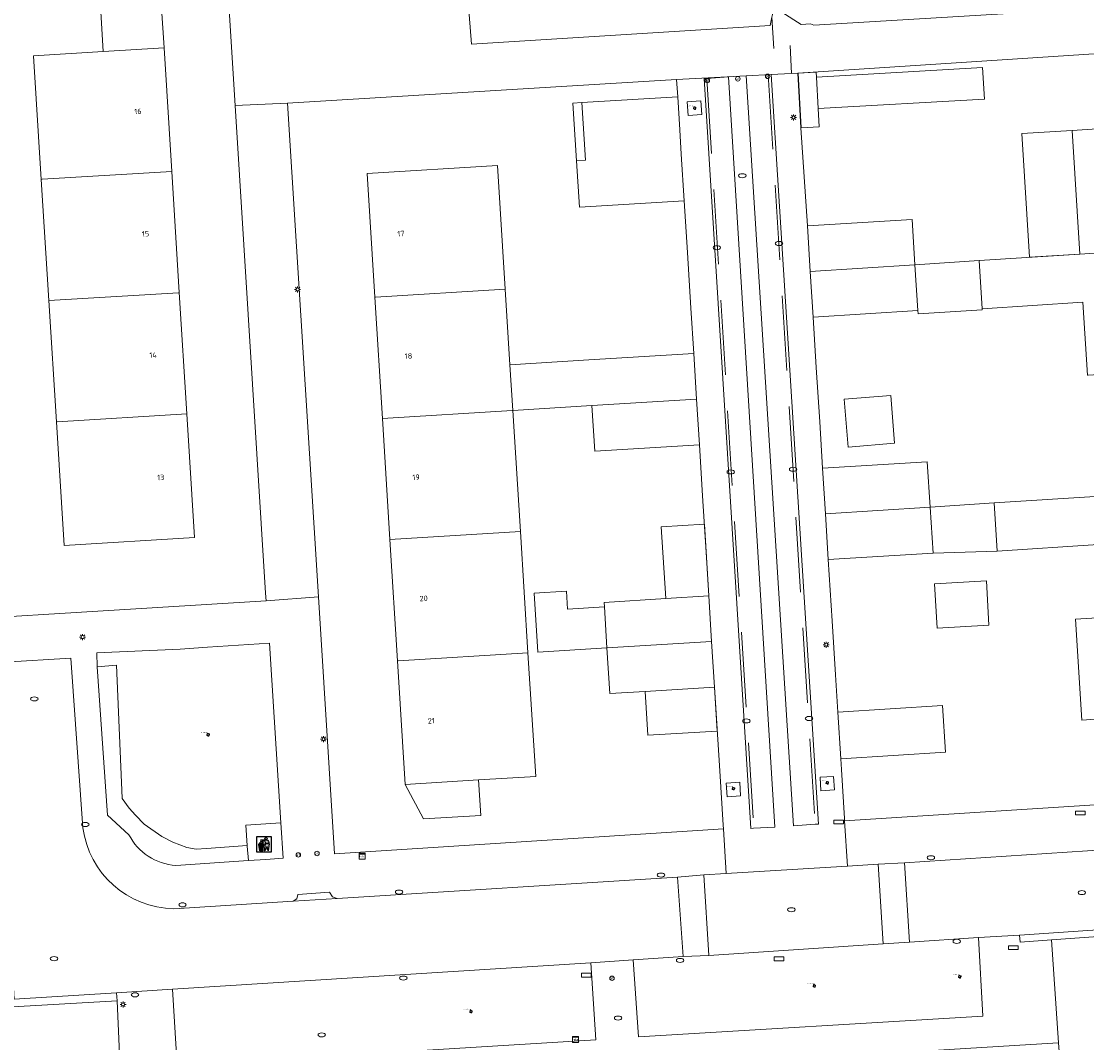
# Model space of a CAD drawing. Header units: metres. Extents: x 162098 to 162858, y 502351 to 503184.
# Tile 35 of 94: x 162527 to 162598, y 502638 to 502707. Entities that reach past the tile are written whole.
import ezdxf
from ezdxf.enums import TextEntityAlignment as Align

# ---------------------------------------------------------------- set-up
doc = ezdxf.new("R2010")
doc.units = ezdxf.units.M
doc.linetypes.add('IE-TERREINAFSCHEIDING-SO', pattern=[10, 8, -2])
doc.linetypes.add('RI-HWA-SO', pattern=[7.4, 5, -2.4])
for name, color, linetype, lineweight, true_color in [('B-PV-GR-BEPLANTING_CULTUUR_HEESTERS-GV', 7, 'Continuous', 13, 0x99cc00), ('B-PV-GR-BEPLANTING_CULTUUR_ROOS-GV', 7, 'Continuous', 18, 0x99cc00), ('B-PV-GR-BOOM-S', 7, 'Continuous', 13, 0x4c9900), ('B-PV-IE-TERREINAFSCHEIDING-G', 6, 'IE-TERREINAFSCHEIDING-SO', 18, 0xff00ff), ('B-PV-RI-HWA_GOOT_MOLGOOT-G', 150, 'RI-HWA-SO', 18, 0x007fff)]:
    doc.layers.add(name, color=color, linetype=linetype, lineweight=lineweight, true_color=true_color)
for name, color, linetype, lineweight in [('B-PV-IE-AFVAL APART PLAATS-S', 7, 'Continuous', 25), ('B-PV-IE-MEUBILAIR-S', 252, 'Continuous', 13), ('B-PV-IE-MEUBILAIR_WEGMEUBILAIR-GV', 252, 'Continuous', 13), ('B-PV-OG-BEBOUWING-GV', 7, 'Continuous', 18), ('B-PV-OG-BEBOUWING-T18', 7, 'Continuous', 18), ('B-PV-OG-BEBOUWING_LUIFEL-GV', 7, 'Continuous', 18), ('B-PV-OG-TERREIN_BEGROEID-GV', 7, 'Continuous', 13), ('B-PV-OG-TERREIN_ERF-GV', 252, 'Continuous', 13), ('B-PV-VH-GESLOTENVERHARDING_ASFALT-GV', 252, 'Continuous', 13), ('B-PV-VH-GESLOTENVERHARDING_BETON-GV', 252, 'Continuous', 13), ('B-PV-VH-OPENVERHARDING_BETONELEMENT-GV', 252, 'Continuous', 13), ('B-PV-VH-OPENVERHARDING_BETONSTRAATSTEEN-GV', 252, 'Continuous', 13), ('B-PV-VH-OPENVERHARDING_TEGEL-GV', 252, 'Continuous', 13)]:
    doc.layers.add(name, color=color, linetype=linetype, lineweight=lineweight)
doc.styles.add('NLCS-ISO', font='NLCS-ISO.ttf')
doc.styles.add('NLCS-ISO-M200-T18', font='NLCS-ISO.ttf', dxfattribs={"height": 1.8})

# ---------------------------------------------------------------- blocks, each defined once
blk = doc.blocks.new('SIE-AFVAL APART PLAATS-SO')
h = blk.add_hatch(color=256)
h.dxf.hatch_style = 1
h.paths.add_polyline_path([(-0.09, 0.07), (-1.76, 0.07, 0.819081), (-1.79, -0.09), (-1.4, -2.19, 0.36153), (-1.37, -2.21), (-0.47, -2.21, 0.36153), (-0.44, -2.19), (-0.05, -0.09, 0.819081)])
h.paths.add_polyline_path([(-0.16, -0.1), (-0.2, -0.33), (-0.49, -0.33), (-0.47, -0.1)], flags=16)
h.paths.add_polyline_path([(-0.55, -0.1), (-0.58, -0.33), (-0.87, -0.33), (-0.87, -0.1)], flags=16)
h.paths.add_polyline_path([(-0.22, -0.42), (-0.27, -0.73), (-0.53, -0.73), (-0.5, -0.42)], flags=16)
h.paths.add_polyline_path([(-0.58, -0.42), (-0.61, -0.73), (-0.87, -0.73), (-0.87, -0.42)], flags=16)
h.paths.add_polyline_path([(-0.95, -0.1), (-0.95, -0.33), (-1.27, -0.33), (-1.29, -0.1)], flags=16)
h.paths.add_polyline_path([(-0.95, -0.42), (-0.95, -0.73), (-1.23, -0.73), (-1.26, -0.42)], flags=16)
h.paths.add_polyline_path([(-0.29, -0.83), (-0.34, -1.09), (-0.56, -1.09), (-0.54, -0.83)], flags=16)
h.paths.add_polyline_path([(-0.62, -0.83), (-0.65, -1.09), (-0.87, -1.09), (-0.87, -0.83)], flags=16)
h.paths.add_polyline_path([(-0.95, -0.83), (-0.95, -1.09), (-1.2, -1.09), (-1.22, -0.83)], flags=16)
h.paths.add_polyline_path([(-1.35, -0.33), (-1.64, -0.33), (-1.69, -0.1), (-1.37, -0.1)], flags=16)
h.paths.add_polyline_path([(-1.34, -0.42), (-1.31, -0.73), (-1.57, -0.73), (-1.63, -0.42)], flags=16)
h.paths.add_polyline_path([(-0.36, -1.18), (-0.41, -1.44), (-0.6, -1.44), (-0.57, -1.18)], flags=16)
h.paths.add_polyline_path([(-0.65, -1.18), (-0.68, -1.44), (-0.87, -1.44), (-0.87, -1.18)], flags=16)
h.paths.add_polyline_path([(-1.3, -0.83), (-1.28, -1.09), (-1.5, -1.09), (-1.55, -0.83)], flags=16)
h.paths.add_polyline_path([(-0.95, -1.18), (-0.95, -1.44), (-1.17, -1.44), (-1.19, -1.18)], flags=16)
h.paths.add_polyline_path([(-0.42, -1.53), (-0.47, -1.79), (-0.63, -1.79), (-0.6, -1.53)], flags=16)
h.paths.add_polyline_path([(-1.27, -1.18), (-1.25, -1.44), (-1.44, -1.44), (-1.49, -1.18)], flags=16)
h.paths.add_polyline_path([(-0.69, -1.53), (-0.71, -1.79), (-0.87, -1.79), (-0.87, -1.53)], flags=16)
h.paths.add_polyline_path([(-0.95, -1.53), (-0.95, -1.79), (-1.13, -1.79), (-1.16, -1.53)], flags=16)
h.paths.add_polyline_path([(-1.24, -1.53), (-1.22, -1.79), (-1.37, -1.79), (-1.42, -1.53)], flags=16)
h.paths.add_polyline_path([(-0.49, -1.89), (-0.53, -2.13), (-0.66, -2.13), (-0.64, -1.89)], flags=16)
h.paths.add_polyline_path([(-0.72, -1.89), (-0.74, -2.13), (-0.87, -2.13), (-0.87, -1.89)], flags=16)
h.paths.add_polyline_path([(-0.95, -1.89), (-0.95, -2.13), (-1.1, -2.13), (-1.12, -1.89)], flags=16)
h.paths.add_polyline_path([(-1.21, -1.89), (-1.18, -2.13), (-1.31, -2.13), (-1.35, -1.89)], flags=16)
h.paths.add_polyline_path([(-0.19, 0.78, -0.01173), (-0.3, 0.78, -0.148797), (-0.42, 1.03, -0.136076), (-0.69, 0.87), (-0.78, 0.85, -0.038293), (-1.14, 0.96), (-1.19, 0.81, -0.243822), (-1.56, 0.45, 0.344326), (-1, 0.22, -0.139345), (-0.6, 0.22, 0.618436), (-0.56, 0.27, -0.441494), (-0.47, 0.44, 0.309048)])
h.paths.add_polyline_path([(-0.49, 0.51, 0.351556), (-0.64, 0.31, 0.121061), (-1.02, 0.29, -0.288745), (-1.45, 0.42, 0.203599), (-1.12, 0.79), (-1.09, 0.87, 0.083075), (-0.28, 0.71, -0.242261)], flags=16)
h.paths.add_polyline_path([(-0.4, 0.79, -0.023345), (-0.63, 0.82, 0.07081), (-0.46, 0.9, 0.059965)], flags=16)
h.paths.add_polyline_path([(1.12, 1.48), (-1.07, 1.48, 0.860559), (-1.08, 1.42), (0.29, 1, -0.146703), (0.53, 0.28, 0.421968), (0.56, 0.25), (1.6, 0.31, 0.450293), (1.63, 0.34, 0.122241)])
h.paths.add_polyline_path([(0.26, 1.93, 1), (1.07, 1.93, 1)])
h.paths.add_polyline_path([(1.65, 0.15, 0.429303), (1.62, 0.18), (0.55, 0.23, 0.38429), (0.51, 0.2), (0.16, -2.16, 0.83726), (0.22, -2.18), (0.99, -0.78, -0.688204), (1.05, -0.78), (1.36, -2.14, 0.84934), (1.42, -2.14)])
for p, q in [((-0.09, 0.07), (-1.76, 0.07)), ((-1.4, -2.19), (-1.79, -0.09)), ((-1.37, -0.1), (-1.69, -0.1)), ((-1.64, -0.33), (-1.69, -0.1)), ((-1.64, -0.33), (-1.35, -0.33)), ((-1.63, -0.42), (-1.34, -0.42)), ((-1.57, -0.73), (-1.63, -0.42)), ((-1.57, -0.73), (-1.31, -0.73)), ((-1.55, -0.83), (-1.3, -0.83)), ((-1.5, -1.09), (-1.55, -0.83)), ((-1.5, -1.09), (-1.28, -1.09)), ((-1.49, -1.18), (-1.27, -1.18)), ((-1.44, -1.44), (-1.49, -1.18)), ((-1.44, -1.44), (-1.25, -1.44)), ((-1.42, -1.53), (-1.24, -1.53)), ((-1.37, -1.79), (-1.42, -1.53)), ((-1.37, -1.79), (-1.22, -1.79)), ((-1.37, -2.21), (-0.47, -2.21)), ((-1.31, -2.13), (-1.35, -1.89)), ((-1.35, -1.89), (-1.21, -1.89)), ((-1.31, -2.13), (-1.18, -2.13)), ((-0.95, -0.1), (-1.29, -0.1)), ((-1.27, -0.33), (-0.95, -0.33)), ((-1.26, -0.42), (-0.95, -0.42)), ((-1.23, -0.73), (-0.95, -0.73)), ((-1.22, -0.83), (-0.95, -0.83)), ((-1.2, -1.09), (-0.95, -1.09)), ((-1.19, -1.18), (-0.95, -1.18)), ((-1.17, -1.44), (-0.95, -1.44)), ((-1.16, -1.53), (-0.95, -1.53)), ((-1.13, -1.79), (-0.95, -1.79)), ((-1.12, -1.89), (-0.95, -1.89)), ((-1.1, -2.13), (-0.95, -2.13)), ((-0.95, -0.1), (-0.95, -0.33)), ((-0.95, -0.42), (-0.95, -0.73)), ((-0.95, -0.83), (-0.95, -1.09)), ((-0.95, -1.18), (-0.95, -1.44)), ((-0.95, -1.53), (-0.95, -1.79)), ((-0.95, -1.89), (-0.95, -2.13)), ((-0.87, -0.1), (-0.87, -0.33)), ((-0.55, -0.1), (-0.87, -0.1)), ((-0.87, -0.33), (-0.58, -0.33)), ((-0.87, -0.42), (-0.87, -0.73)), ((-0.87, -0.42), (-0.58, -0.42)), ((-0.87, -0.73), (-0.61, -0.73)), ((-0.87, -0.83), (-0.62, -0.83)), ((-0.87, -0.83), (-0.87, -1.09)), ((-0.87, -1.09), (-0.65, -1.09)), ((-0.87, -1.18), (-0.65, -1.18)), ((-0.87, -1.18), (-0.87, -1.44)), ((-0.87, -1.44), (-0.68, -1.44)), ((-0.87, -1.53), (-0.69, -1.53)), ((-0.87, -1.53), (-0.87, -1.79)), ((-0.87, -1.79), (-0.71, -1.79)), ((-0.87, -1.89), (-0.87, -2.13)), ((-0.87, -1.89), (-0.72, -1.89)), ((-0.87, -2.13), (-0.74, -2.13)), ((-0.66, -2.13), (-0.53, -2.13)), ((-0.64, -1.89), (-0.49, -1.89)), ((-0.63, -1.79), (-0.47, -1.79)), ((-0.6, -1.44), (-0.41, -1.44)), ((-0.6, -1.53), (-0.42, -1.53)), ((-0.57, -1.18), (-0.36, -1.18)), ((-0.56, -1.09), (-0.34, -1.09)), ((-0.54, -0.83), (-0.29, -0.83)), ((-0.53, -0.73), (-0.27, -0.73)), ((-0.53, -2.13), (-0.49, -1.89)), ((-0.5, -0.42), (-0.22, -0.42)), ((-0.49, -0.33), (-0.2, -0.33)), ((-0.16, -0.1), (-0.47, -0.1)), ((-0.47, -1.79), (-0.42, -1.53)), ((-0.44, -2.19), (-0.05, -0.09)), ((-0.41, -1.44), (-0.36, -1.18)), ((-0.34, -1.09), (-0.29, -0.83)), ((-0.27, -0.73), (-0.22, -0.42)), ((-0.2, -0.33), (-0.16, -0.1))]:
    blk.add_line(p, q)
blk.add_lwpolyline([(-2.5, -2.51), (2.5, -2.51), (2.5, 2.49), (-2.5, 2.49)], close=True)
for points in [[(-0.78, 0.85, -0.038293), (-1.14, 0.96), (-1.19, 0.81, -0.243822), (-1.56, 0.45, 0.344326), (-1, 0.22, -0.139345), (-0.6, 0.22, 0.618436), (-0.56, 0.27, -0.441494), (-0.47, 0.44, 0.309048), (-0.19, 0.78, -0.01173), (-0.3, 0.78, -0.01173)], [(-0.78, 0.85), (-0.69, 0.87, 0.136076), (-0.42, 1.03, 0.156405), (-0.29, 0.77)], [(-0.78, 0.85), (-0.69, 0.87, 0.136076), (-0.42, 1.03, 0.148797), (-0.3, 0.78, 0.148797)], [(-0.63, 0.82, 0.07081), (-0.46, 0.9, 0.059965), (-0.4, 0.79, 0.059965)], [(-0.4, 0.79, -0.023345), (-0.63, 0.82)]]:
    blk.add_lwpolyline(points, format="xyb")
for points in [[(-1.09, 0.87), (-1.12, 0.79, -0.203599), (-1.45, 0.42, 0.288745), (-1.02, 0.29, -0.121061), (-0.64, 0.31, -0.351556), (-0.49, 0.51, 0.242261), (-0.28, 0.71, -0.083075)], [(-1.07, 1.48), (1.12, 1.48, -0.122241), (1.63, 0.34, -0.450293), (1.6, 0.31), (0.56, 0.25, -0.421968), (0.53, 0.28, 0.146703), (0.29, 1), (-1.08, 1.42, -0.860559)], [(0.55, 0.23), (1.62, 0.18, -0.429303), (1.65, 0.15), (1.42, -2.14, -0.84934), (1.36, -2.14), (1.05, -0.78, 0.688204), (0.99, -0.78), (0.22, -2.18, -0.83726), (0.16, -2.16), (0.51, 0.2, -0.38429)]]:
    blk.add_lwpolyline(points, format="xyb", close=True)
for points in [[(-1.35, -0.33), (-1.37, -0.1)], [(-1.31, -0.73), (-1.34, -0.42)], [(-1.28, -1.09), (-1.3, -0.83)], [(-1.27, -0.33), (-1.29, -0.1)], [(-1.25, -1.44), (-1.27, -1.18)], [(-1.23, -0.73), (-1.26, -0.42)], [(-1.22, -1.79), (-1.24, -1.53)], [(-1.2, -1.09), (-1.22, -0.83)], [(-1.18, -2.13), (-1.21, -1.89)], [(-1.17, -1.44), (-1.19, -1.18)], [(-1.18, -2.22), (-1.18, -2.21)], [(-1.13, -1.79), (-1.16, -1.53)], [(-1.1, -2.13), (-1.12, -1.89)], [(-0.74, -2.13), (-0.72, -1.89)], [(-0.71, -1.79), (-0.69, -1.53)], [(-0.68, -1.44), (-0.65, -1.18)], [(-0.66, -2.13), (-0.64, -1.89)], [(-0.65, -1.09), (-0.62, -0.83)], [(-0.63, -1.79), (-0.6, -1.53)], [(-0.61, -0.73), (-0.58, -0.42)], [(-0.6, -1.44), (-0.57, -1.18)], [(-0.58, -0.33), (-0.55, -0.1)], [(-0.56, -1.09), (-0.54, -0.83)], [(-0.53, -0.73), (-0.5, -0.42)], [(-0.49, -0.33), (-0.47, -0.1)]]:
    blk.add_lwpolyline(points)
blk.add_circle((0.66, 1.93), 0.401)
for centre, radius, start, end in [((-1.76, -0.01), 0.0869, 90, 247.281), ((-0.09, -0.01), 0.0869, 292.719, 90), ((-1.37, -2.18), 0.0318, 190.4943, 270), ((-0.47, -2.18), 0.0318, 270, 349.5057)]:
    blk.add_arc(centre, radius, start, end)
blk = doc.blocks.new('SIE-MEUBILAIR_BORD_STRAATNAAM-SO')
blk.add_lwpolyline([(-1.625, -0.625), (1.625, -0.625), (1.625, 0.625), (-1.625, 0.625)], close=True)
blk = doc.blocks.new('SIE-MEUBILAIR_KAST_TELECOM-SO')
for points in [[(-1, 1), (1, 1), (1, 0.84), (-1, 0.84)], [(-1, 0.76), (1, 0.76), (1, -1), (-1, -1)]]:
    blk.add_lwpolyline(points, close=True)
at = {"style": 'NLCS-ISO'}
blk.add_text('tele', height=0.75, dxfattribs=at).set_placement((0, 0), align=Align.MIDDLE_CENTER)
blk = doc.blocks.new('SIE-MEUBILAIR_PAAL_AFSLUITPAAL-SO')
blk.add_circle((0, 0), 0.75)
at = {"style": 'NLCS-ISO'}
blk.add_text('af', height=0.75, dxfattribs=at).set_placement((0, 0.05), align=Align.MIDDLE_CENTER)
blk = doc.blocks.new('SIE-MEUBILAIR_PAAL_LICHTMAST-SO')
for points in [[(-0.62, 0), (-1, 0)], [(-0.71, 0.71), (-0.44, 0.44)], [(0, 1), (0, 0.62)], [(0.44, 0.44), (0.71, 0.71)], [(1, 0), (0.62, 0)], [(-0.71, -0.71), (-0.44, -0.44)], [(0, -0.62), (0, -1)], [(0.44, -0.44), (0.71, -0.71)]]:
    blk.add_lwpolyline(points)
blk.add_circle((0, 0), 0.5)
blk = doc.blocks.new('SIE-MEUBILAIR_PUT_KOLK-SO')
blk.add_ellipse((0, 0), major_axis=(1.25, 0), ratio=0.54)
blk = doc.blocks.new('SIE-MEUBILAIR_PUT_RIOOLPUT-SO')
blk.add_ellipse((0, 0), major_axis=(1.25, 0), ratio=0.54)
blk = doc.blocks.new('SGR-BOOM_GBKN-SO')
for centre, start, end in [((-0.25, -0.1), 67.1244, 157.1244), ((-0.1, 0.25), 157.1244, 247.1244), ((-0.1, 0.25), 337.1244, 157.1244), ((0.25, 0.1), 247.1244, 337.1244), ((-0.25, -0.1), 157.1244, 337.1244), ((0.1, -0.25), 157.1244, 337.1244), ((0.1, -0.25), 337.1244, 67.1244)]:
    blk.add_arc(centre, 0.188, start, end)
at = {"extrusion": (0, 0, -1)}
blk.add_arc((-0.25, 0.1), 0.188, 22.8756, 202.8756, dxfattribs=at)
at = {"style": 'NLCS-ISO'}
blk.add_attdef('SOORT', text='', height=0.35, dxfattribs=at).set_placement((0, 0.75), align=Align.MIDDLE_RIGHT)

msp = doc.modelspace()

# ---------------------------------------------------------------- linework, layer by layer
at = {"layer": 'B-PV-GR-BEPLANTING_CULTUUR_HEESTERS-GV'}
for points in [[(162621.833, 502710.804), (162622.153, 502712.772), (162622.318, 502714.227), (162619.843, 502714.076), (162613.856, 502713.702), (162572.921, 502711.146), (162568.672, 502710.881), (162556.776, 502710.137), (162557.171, 502705.029), (162577.095, 502706.273), (162577.219, 502706.826), (162577.279, 502707.091), (162577.887, 502707.176), (162579.165, 502706.351), (162579.781, 502706.383), (162580.016, 502706.296), (162608.977, 502708.062), (162610.47, 502708.153), (162621.441, 502708.822)], [(162591.286, 502640.193), (162591.003, 502645.447), (162586.401, 502645.144), (162584.641, 502645.025), (162573.005, 502644.247), (162571.291, 502644.17), (162567.955, 502643.95), (162568.321, 502638.827)], [(162565.14, 502643.748), (162537.22, 502641.998), (162537.547, 502636.917), (162565.475, 502638.626)]]:
    msp.add_lwpolyline(points, close=True, dxfattribs=at)
at = {"layer": 'B-PV-GR-BEPLANTING_CULTUUR_ROOS-GV'}
msp.add_lwpolyline([(162537.446, 502650.256), (162542.29, 502650.58), (162542.218, 502651.528), (162542.214, 502651.585), (162539.489, 502651.39), (162538.805, 502651.341), (162538.188, 502651.456), (162537.255, 502651.802), (162536.523, 502652.177), (162535.332, 502653.006), (162534.757, 502653.601), (162534.342, 502654.075), (162533.876, 502654.718), (162533.873, 502654.734), (162533.491, 502663.616), (162532.201, 502663.498), (162532.895, 502653.596), (162534.315, 502652.301)], dxfattribs=at)
msp.add_lwpolyline([(162534.315, 502652.301, 0.263517), (162537.446, 502650.256)], format="xyb", dxfattribs=at)
at = {"layer": 'B-PV-IE-MEUBILAIR_WEGMEUBILAIR-GV'}
for points in [[(162571.566, 502701.186), (162571.623, 502700.278), (162572.531, 502700.335), (162572.473, 502701.243)], [(162580.425, 502656.137), (162580.482, 502655.229), (162581.389, 502655.286), (162581.332, 502656.194)], [(162574.165, 502655.743), (162574.222, 502654.836), (162575.13, 502654.893), (162575.073, 502655.8)]]:
    msp.add_lwpolyline(points, close=True, dxfattribs=at)
at = {"layer": 'B-PV-IE-TERREINAFSCHEIDING-G'}
for points in [[(162577.219, 502706.826), (162577.342, 502704.752)], [(162578.428, 502704.935), (162578.527, 502703.071)]]:
    msp.add_lwpolyline(points, dxfattribs=at)
at = {"layer": 'B-PV-OG-BEBOUWING-GV'}
for points in [[(162532.604, 502704.541), (162536.661, 502704.787), (162536.5, 502707.44), (162532.444, 502707.194)], [(162537.176, 502696.543), (162536.661, 502704.787), (162532.604, 502704.541), (162527.957, 502704.259), (162528.472, 502696.015), (162528.522, 502696.018)], [(162580.183, 502702.839), (162580.164, 502703.175), (162578.958, 502703.107), (162579.165, 502699.449), (162580.372, 502699.517), (162580.302, 502700.742)], [(162571.363, 502694.585), (162571.169, 502697.689), (162571.068, 502699.312), (162570.93, 502701.528), (162564.543, 502701.131), (162564.782, 502697.291), (162564.183, 502697.254), (162564.377, 502694.15)], [(162606.471, 502691.602), (162605.955, 502699.847), (162597.253, 502699.281), (162597.769, 502691.036)], [(162528.522, 502696.018), (162528.472, 502696.015), (162528.976, 502687.93), (162537.63, 502688.455), (162537.68, 502688.458), (162537.176, 502696.543)], [(162550.775, 502688.156), (162559.428, 502688.689), (162558.913, 502696.937), (162550.21, 502696.404), (162550.725, 502688.153)], [(162606.977, 502683.518), (162606.471, 502691.602), (162597.769, 502691.036), (162591.033, 502690.598), (162591.234, 502687.386), (162597.97, 502687.824), (162598.275, 502682.952), (162598.325, 502682.955)], [(162559.882, 502680.602), (162559.932, 502680.605), (162559.743, 502683.642), (162559.428, 502688.689), (162550.775, 502688.156), (162550.725, 502688.153), (162551.229, 502680.068)], [(162528.976, 502687.93), (162529.481, 502679.847), (162529.531, 502679.85), (162538.185, 502680.375), (162537.68, 502688.458), (162537.63, 502688.455)], [(162582.035, 502681.349), (162582.298, 502678.16), (162585.401, 502678.415), (162585.139, 502681.604)], [(162529.531, 502679.85), (162529.481, 502679.847), (162529.995, 502671.603), (162538.699, 502672.131), (162538.185, 502680.375)], [(162551.733, 502671.985), (162560.437, 502672.521), (162559.932, 502680.605), (162559.882, 502680.602), (162551.229, 502680.068)], [(162598.781, 502674.867), (162592.045, 502674.429), (162592.246, 502671.217), (162598.981, 502671.655), (162599.286, 502666.783), (162607.988, 502667.349), (162607.482, 502675.433)], [(162587.773, 502674.151), (162587.964, 502671.09), (162592.246, 502671.217), (162592.045, 502674.429)], [(162551.733, 502671.985), (162552.238, 502663.9), (162552.288, 502663.903), (162560.941, 502664.436), (162560.437, 502672.521)], [(162588.071, 502669.036), (162588.232, 502666.089), (162591.691, 502666.278), (162591.529, 502669.225)], [(162561.598, 502664.476), (162566.211, 502664.761), (162566.04, 502667.492), (162563.576, 502667.344), (162563.503, 502668.548), (162561.361, 502668.42)], [(162573.007, 502668.236), (162570.134, 502668.057), (162566.021, 502667.801), (162566.04, 502667.492), (162566.211, 502664.761), (162573.197, 502665.192)], [(162607.988, 502667.349), (162599.286, 502666.783), (162597.48, 502666.67), (162597.9, 502659.951), (162599.706, 502660.068), (162599.802, 502658.541), (162608.504, 502659.107)], [(162573.197, 502665.192), (162566.211, 502664.761), (162566.401, 502661.713), (162568.751, 502661.859), (162573.387, 502662.148)], [(162561.456, 502656.188), (162560.941, 502664.436), (162552.288, 502663.903), (162552.238, 502663.9), (162552.752, 502655.655), (162557.642, 502655.954)], [(162552.752, 502655.655), (162553.976, 502653.357), (162557.787, 502653.59), (162557.642, 502655.954)]]:
    msp.add_lwpolyline(points, close=True, dxfattribs=at)
for points in [[(162591.273, 502703.468), (162580.183, 502702.839)], [(162580.183, 502702.839), (162580.302, 502700.742)], [(162591.392, 502701.371), (162591.273, 502703.468)], [(162580.302, 502700.742), (162591.392, 502701.371)], [(162586.761, 502690.32), (162586.572, 502693.347), (162579.584, 502692.909)], [(162579.584, 502692.909), (162579.775, 502689.865)], [(162586.761, 502690.32), (162579.775, 502689.865)], [(162579.775, 502689.865), (162586.761, 502690.32)], [(162579.965, 502686.821), (162586.953, 502687.259), (162586.761, 502690.32)], [(162579.775, 502689.865), (162579.965, 502686.821)], [(162571.998, 502684.405), (162565.012, 502683.97), (162559.743, 502683.642)], [(162572.188, 502681.361), (162571.998, 502684.405)], [(162559.743, 502683.642), (162559.932, 502680.605)], [(162559.932, 502680.605), (162565.202, 502680.93)], [(162572.188, 502681.361), (162565.202, 502680.93)], [(162565.202, 502680.93), (162572.188, 502681.361)], [(162565.202, 502680.93), (162565.392, 502677.882), (162572.378, 502678.317)], [(162572.378, 502678.317), (162572.188, 502681.361)], [(162587.773, 502674.151), (162587.584, 502677.178), (162580.596, 502676.741)], [(162580.596, 502676.741), (162580.788, 502673.696)], [(162587.773, 502674.151), (162580.788, 502673.696)], [(162580.788, 502673.696), (162587.773, 502674.151)], [(162580.788, 502673.696), (162580.978, 502670.653)], [(162580.978, 502670.653), (162587.964, 502671.09), (162587.773, 502674.151)], [(162588.795, 502657.806), (162588.601, 502660.91), (162581.615, 502660.473)], [(162581.615, 502660.473), (162581.809, 502657.369)], [(162581.809, 502657.369), (162588.795, 502657.806)]]:
    msp.add_lwpolyline(points, dxfattribs=at)
at = {"layer": 'B-PV-OG-BEBOUWING_LUIFEL-GV'}
for points in [[(162563.944, 502701.093), (162564.183, 502697.254), (162564.782, 502697.291), (162564.543, 502701.131)], [(162597.253, 502699.281), (162593.884, 502699.07), (162594.401, 502690.817), (162597.769, 502691.036)], [(162586.761, 502690.32), (162586.953, 502687.259), (162586.966, 502687.051), (162591.238, 502687.319), (162591.234, 502687.386), (162591.033, 502690.598)], [(162572.709, 502673.022), (162569.836, 502672.843), (162570.134, 502668.057), (162573.007, 502668.236)], [(162568.751, 502661.859), (162568.933, 502658.932), (162573.57, 502659.215), (162573.387, 502662.148)]]:
    msp.add_lwpolyline(points, close=True, dxfattribs=at)
at = {"layer": 'B-PV-OG-TERREIN_BEGROEID-GV'}
msp.add_lwpolyline([(162532.201, 502663.498), (162533.491, 502663.616), (162533.873, 502654.734), (162533.876, 502654.718), (162534.342, 502654.075), (162534.757, 502653.601), (162535.332, 502653.006), (162536.523, 502652.177), (162537.255, 502651.802), (162538.188, 502651.456), (162538.805, 502651.341), (162539.489, 502651.39), (162542.214, 502651.585), (162542.111, 502652.935), (162544.465, 502653.094), (162543.697, 502665.084), (162539.565, 502664.809), (162537.746, 502664.686), (162532.18, 502664.427)], close=True, dxfattribs=at)
at = {"layer": 'B-PV-OG-TERREIN_ERF-GV'}
for points in [[(162540.965, 502708.052), (162509.792, 502706.152), (162509.996, 502702.871), (162510.301, 502697.968), (162517.288, 502698.402), (162517.478, 502695.348), (162517.666, 502692.314), (162510.679, 502691.88), (162510.895, 502688.399), (162511.122, 502684.756), (162511.305, 502681.799), (162518.293, 502682.233), (162518.483, 502679.179), (162518.671, 502676.145), (162511.684, 502675.711), (162512.021, 502670.284), (162512.255, 502666.519), (162512.288, 502665.994), (162543.472, 502667.901), (162543.44, 502668.411), (162541.408, 502700.951)], [(162537.176, 502696.543), (162537.68, 502688.458), (162538.185, 502680.375), (162538.699, 502672.131), (162529.995, 502671.603), (162529.481, 502679.847), (162528.976, 502687.93), (162528.472, 502696.015), (162527.957, 502704.259), (162532.604, 502704.541), (162532.444, 502707.194), (162536.5, 502707.44), (162536.661, 502704.787)], [(162580.302, 502700.742), (162580.372, 502699.517), (162579.165, 502699.449), (162578.958, 502703.107), (162580.164, 502703.175), (162580.183, 502702.839), (162591.273, 502703.468), (162591.392, 502701.371)], [(162572.378, 502678.317), (162565.392, 502677.882), (162565.202, 502680.93), (162559.932, 502680.605), (162560.437, 502672.521), (162560.941, 502664.436), (162561.456, 502656.188), (162557.642, 502655.954), (162557.787, 502653.59), (162553.976, 502653.357), (162552.752, 502655.655), (162552.238, 502663.9), (162551.733, 502671.985), (162551.229, 502680.068), (162550.725, 502688.153), (162550.21, 502696.404), (162558.913, 502696.937), (162559.428, 502688.689), (162559.743, 502683.642), (162565.012, 502683.97), (162571.998, 502684.405), (162571.81, 502687.424), (162571.578, 502691.145), (162571.363, 502694.585), (162564.377, 502694.15), (162564.183, 502697.254), (162564.782, 502697.291), (162564.543, 502701.131), (162570.93, 502701.528), (162570.858, 502702.679), (162544.906, 502701.089), (162546.96, 502668.158), (162548.03, 502651.015), (162573.977, 502652.686), (162573.961, 502652.946), (162573.736, 502656.554), (162573.387, 502662.148), (162568.751, 502661.859), (162566.401, 502661.713), (162566.211, 502664.761), (162561.598, 502664.476), (162561.361, 502668.42), (162563.503, 502668.548), (162563.576, 502667.344), (162566.04, 502667.492), (162566.021, 502667.801), (162570.134, 502668.057), (162573.007, 502668.236), (162572.826, 502671.139), (162572.591, 502674.905)], [(162582.035, 502681.349), (162585.139, 502681.604), (162585.401, 502678.415), (162582.298, 502678.16)], [(162588.071, 502669.036), (162591.529, 502669.225), (162591.691, 502666.278), (162588.232, 502666.089)]]:
    msp.add_lwpolyline(points, close=True, dxfattribs=at)
for points in [[(162610.631, 502705.171), (162578.952, 502703.109), (162579.152, 502699.45), (162579.584, 502692.909), (162586.572, 502693.347), (162586.761, 502690.32), (162586.953, 502687.259), (162579.965, 502686.821), (162580.178, 502683.457), (162580.404, 502679.836), (162580.596, 502676.741), (162587.584, 502677.178), (162587.773, 502674.151), (162592.045, 502674.429), (162598.781, 502674.867)], [(162598.275, 502682.952), (162597.97, 502687.824), (162591.234, 502687.386), (162591.033, 502690.598), (162597.769, 502691.036), (162597.253, 502699.281), (162605.955, 502699.847)], [(162598.981, 502671.655), (162592.246, 502671.217), (162587.964, 502671.09), (162580.978, 502670.653), (162581.234, 502666.566), (162581.459, 502662.965), (162581.615, 502660.473), (162588.601, 502660.91), (162588.795, 502657.806), (162581.809, 502657.369), (162581.854, 502656.651), (162582.059, 502653.377), (162582.069, 502653.223), (162613.755, 502655.253)], [(162599.706, 502660.068), (162597.9, 502659.951), (162597.48, 502666.67), (162599.286, 502666.783)]]:
    msp.add_lwpolyline(points, dxfattribs=at)
at = {"layer": 'B-PV-RI-HWA_GOOT_MOLGOOT-G'}
for points in [[(162576.967, 502703.017), (162580.105, 502653.006)], [(162572.88, 502702.734), (162575.999, 502652.739)]]:
    msp.add_lwpolyline(points, dxfattribs=at)
at = {"layer": 'B-PV-VH-GESLOTENVERHARDING_ASFALT-GV'}
for points in [[(162615.902, 502652.379), (162586.066, 502650.43), (162586.401, 502645.144), (162591.003, 502645.447), (162593.742, 502645.601), (162601.863, 502646.157), (162604.641, 502646.308), (162606.888, 502646.431), (162627.855, 502647.763), (162627.476, 502653.752), (162627.338, 502655.775), (162625.764, 502679.478), (162625.712, 502680.331), (162620.222, 502680.019), (162621.664, 502659.278), (162621.718, 502658.79)], [(162531.255, 502652.765), (162530.44, 502664.072), (162512.717, 502663.013), (162504.143, 502662.482), (162489.279, 502661.544), (162489.599, 502656.303), (162490.737, 502656.377), (162512.965, 502657.778), (162519.631, 502658.137)], [(162526.03, 502652.212), (162526.068, 502651.402), (162526.662, 502641.326), (162533.498, 502641.75), (162537.22, 502641.998), (162565.14, 502643.748), (162567.955, 502643.95), (162571.291, 502644.17), (162570.917, 502649.473), (162548.203, 502648.044), (162545.272, 502647.859), (162537.321, 502647.359)]]:
    msp.add_lwpolyline(points, dxfattribs=at)
msp.add_lwpolyline([(162537.321, 502647.359, -0.372029), (162531.255, 502652.765)], format="xyb", dxfattribs=at)
at = {"layer": 'B-PV-VH-GESLOTENVERHARDING_BETON-GV'}
msp.add_lwpolyline([(162584.314, 502650.341), (162584.641, 502645.025), (162586.401, 502645.144), (162586.066, 502650.43)], close=True, dxfattribs=at)
for points in [[(162572.668, 502649.617), (162570.917, 502649.473)], [(162570.917, 502649.473), (162571.291, 502644.17)], [(162573.005, 502644.247), (162572.668, 502649.617)], [(162571.291, 502644.17), (162573.005, 502644.247)]]:
    msp.add_lwpolyline(points, dxfattribs=at)
at = {"layer": 'B-PV-VH-OPENVERHARDING_BETONELEMENT-GV'}
for points in [[(162526.068, 502651.402), (162525.579, 502651.366), (162526.185, 502640.792), (162533.539, 502641.229), (162533.498, 502641.75)], [(162533.498, 502641.75), (162526.662, 502641.326), (162526.068, 502651.402)], [(162601.863, 502646.157), (162593.742, 502645.601)], [(162593.742, 502645.601), (162593.785, 502645.144), (162595.868, 502645.288), (162600.217, 502645.591), (162601.878, 502645.706)]]:
    msp.add_lwpolyline(points, dxfattribs=at)
at = {"layer": 'B-PV-VH-OPENVERHARDING_BETONSTRAATSTEEN-GV'}
for points in [[(162577.418, 502652.815), (162574.326, 502702.849), (162572.88, 502702.734)], [(162577.163, 502703.006), (162575.495, 502702.92)], [(162575.495, 502702.92), (162578.659, 502652.902), (162580.105, 502653.006)], [(162580.105, 502653.006), (162580.317, 502653.013), (162577.163, 502703.006)], [(162572.88, 502702.734), (162572.689, 502702.741), (162575.804, 502652.715), (162575.999, 502652.739)], [(162575.999, 502652.739), (162577.418, 502652.815)]]:
    msp.add_lwpolyline(points, dxfattribs=at)
for points in [[(162575.984, 502649.823), (162574.162, 502649.71), (162572.668, 502649.617), (162573.005, 502644.247), (162584.641, 502645.025), (162584.314, 502650.341), (162582.256, 502650.213)], [(162548.203, 502648.044), (162547.906, 502648.166), (162547.702, 502648.467), (162545.591, 502648.315), (162545.532, 502648.017), (162545.272, 502647.859)]]:
    msp.add_lwpolyline(points, close=True, dxfattribs=at)
at = {"layer": 'B-PV-VH-OPENVERHARDING_TEGEL-GV'}
for points in [[(162540.965, 502708.052), (162541.408, 502700.951), (162544.906, 502701.089), (162570.858, 502702.679), (162575.495, 502702.92), (162577.163, 502703.006), (162578.952, 502703.109), (162610.631, 502705.171), (162610.47, 502708.153), (162608.977, 502708.062), (162580.016, 502706.296), (162579.781, 502706.383), (162579.165, 502706.351), (162577.887, 502707.176), (162577.279, 502707.091), (162577.219, 502706.826), (162577.095, 502706.273), (162557.171, 502705.029), (162556.776, 502710.137), (162556.577, 502710.125), (162556.303, 502714.513), (162551.422, 502714.181)], [(162573.977, 502652.686), (162548.03, 502651.015), (162546.96, 502668.158), (162543.472, 502667.901), (162512.288, 502665.994), (162512.685, 502663.522), (162512.717, 502663.013), (162530.44, 502664.072), (162531.255, 502652.765)], [(162532.201, 502663.498), (162532.18, 502664.427), (162537.746, 502664.686), (162539.565, 502664.809), (162543.697, 502665.084), (162544.465, 502653.094), (162544.616, 502650.736), (162543.448, 502650.658), (162542.29, 502650.58), (162537.446, 502650.256)], [(162534.315, 502652.301), (162532.895, 502653.596), (162532.201, 502663.498)], [(162621.718, 502658.79), (162621.664, 502659.278), (162616.722, 502658.942), (162613.536, 502658.753), (162613.743, 502655.439), (162613.755, 502655.253), (162582.069, 502653.223), (162582.256, 502650.213), (162584.314, 502650.341), (162586.066, 502650.43), (162615.902, 502652.379)], [(162537.321, 502647.359), (162545.272, 502647.859), (162545.532, 502648.017), (162545.591, 502648.315), (162547.702, 502648.467), (162547.906, 502648.166), (162548.203, 502648.044), (162570.917, 502649.473), (162572.668, 502649.617), (162574.162, 502649.71), (162573.977, 502652.686)], [(162522.983, 502628.752), (162527.951, 502629.133), (162527.93, 502629.712), (162528.109, 502629.724), (162529.475, 502629.821), (162530.709, 502629.89), (162531.99, 502629.947), (162532.213, 502629.957), (162534.1, 502630.132), (162533.822, 502634.613), (162533.539, 502641.229), (162526.185, 502640.792)]]:
    msp.add_lwpolyline(points, dxfattribs=at)
for points in [[(162570.858, 502702.679), (162570.93, 502701.528), (162571.068, 502699.312), (162571.169, 502697.689), (162571.363, 502694.585), (162571.578, 502691.145), (162571.81, 502687.424), (162571.998, 502684.405), (162572.188, 502681.361), (162572.378, 502678.317), (162572.591, 502674.905), (162572.826, 502671.139), (162573.007, 502668.236), (162573.197, 502665.192), (162573.387, 502662.148), (162573.736, 502656.554), (162573.961, 502652.946), (162573.977, 502652.686), (162574.162, 502649.71), (162575.984, 502649.823), (162582.256, 502650.213), (162582.069, 502653.223), (162582.059, 502653.377), (162581.854, 502656.651), (162581.809, 502657.369), (162581.615, 502660.473), (162581.459, 502662.965), (162581.234, 502666.566), (162580.978, 502670.653), (162580.788, 502673.696), (162580.596, 502676.741), (162580.404, 502679.836), (162580.178, 502683.457), (162579.965, 502686.821), (162579.775, 502689.865), (162579.584, 502692.909), (162579.152, 502699.45), (162578.952, 502703.109), (162577.163, 502703.006), (162580.317, 502653.013), (162580.105, 502653.006), (162578.659, 502652.902), (162575.495, 502702.92)], [(162577.418, 502652.815), (162575.999, 502652.739), (162575.804, 502652.715), (162572.689, 502702.741), (162572.88, 502702.734), (162574.326, 502702.849)], [(162544.906, 502701.089), (162541.408, 502700.951), (162543.44, 502668.411), (162543.472, 502667.901), (162546.96, 502668.158)], [(162542.214, 502651.585), (162542.218, 502651.528), (162542.29, 502650.58), (162543.448, 502650.658), (162544.616, 502650.736), (162544.465, 502653.094), (162542.111, 502652.935)], [(162595.868, 502645.288), (162593.785, 502645.144), (162593.742, 502645.601), (162591.003, 502645.447), (162591.286, 502640.193), (162568.321, 502638.827), (162567.955, 502643.95), (162565.14, 502643.748), (162565.475, 502638.626), (162537.547, 502636.917), (162537.22, 502641.998), (162533.498, 502641.75), (162533.539, 502641.229), (162533.822, 502634.613), (162565.519, 502636.545), (162568.523, 502636.727), (162572.417, 502636.964), (162573.518, 502637.032), (162582.221, 502637.562), (162583.232, 502637.624), (162594.485, 502638.31), (162596.345, 502638.414)], [(162599.283, 502637.367), (162600.569, 502637.455), (162600.782, 502637.462), (162600.692, 502638.751), (162600.217, 502645.591), (162595.868, 502645.288), (162596.345, 502638.414), (162596.427, 502637.234), (162596.66, 502637.234), (162597.976, 502637.339), (162599.611, 502611.032), (162600.821, 502591.482), (162637.09, 502593.649), (162636.968, 502594.869), (162601.955, 502592.757), (162600.824, 502611.297)]]:
    msp.add_lwpolyline(points, close=True, dxfattribs=at)
for points in [[(162531.255, 502652.765, 0.372029), (162537.321, 502647.359)], [(162537.446, 502650.256, -0.263517), (162534.315, 502652.301)]]:
    msp.add_lwpolyline(points, format="xyb", dxfattribs=at)

# ---------------------------------------------------------------- block references
at = {"layer": 'B-PV-GR-BOOM-S', "xscale": 0.2, "yscale": 0.2, "zscale": 0.2}
for p in [(162572.059, 502700.765), (162539.603, 502658.965), (162580.908, 502655.765), (162574.649, 502655.372), (162580.048, 502642.217), (162589.748, 502642.827), (162557.142, 502640.504)]:
    msp.add_blockref('SGR-BOOM_GBKN-SO', p, dxfattribs=at).add_auto_attribs({'SOORT': '****%%c***m'})
at = {"layer": 'B-PV-IE-AFVAL APART PLAATS-S', "xscale": 0.2, "yscale": 0.2, "zscale": 0.2}
msp.add_blockref('SIE-AFVAL APART PLAATS-SO', (162543.336, 502651.661), dxfattribs=at)
at = {"layer": 'B-PV-IE-MEUBILAIR-S', "xscale": 0.2, "yscale": 0.2, "zscale": 0.2}
for name, p in [('SIE-MEUBILAIR_PAAL_AFSLUITPAAL-SO', (162574.94, 502702.718)), ('SIE-MEUBILAIR_PAAL_AFSLUITPAAL-SO', (162576.928, 502702.884)), ('SIE-MEUBILAIR_PAAL_AFSLUITPAAL-SO', (162572.91, 502702.603)), ('SIE-MEUBILAIR_PAAL_LICHTMAST-SO', (162578.66, 502700.146)), ('SIE-MEUBILAIR_PUT_RIOOLPUT-SO', (162575.241, 502696.255)), ('SIE-MEUBILAIR_PUT_KOLK-SO', (162573.542, 502691.455)), ('SIE-MEUBILAIR_PUT_KOLK-SO', (162577.684, 502691.735)), ('SIE-MEUBILAIR_PAAL_LICHTMAST-SO', (162545.574, 502688.674)), ('SIE-MEUBILAIR_PUT_KOLK-SO', (162574.471, 502676.501)), ('SIE-MEUBILAIR_PUT_KOLK-SO', (162578.63, 502676.677)), ('SIE-MEUBILAIR_PAAL_LICHTMAST-SO', (162531.232, 502665.485)), ('SIE-MEUBILAIR_PAAL_LICHTMAST-SO', (162580.841, 502664.976)), ('SIE-MEUBILAIR_PUT_RIOOLPUT-SO', (162528.008, 502661.361)), ('SIE-MEUBILAIR_PUT_KOLK-SO', (162579.695, 502660.053)), ('SIE-MEUBILAIR_PUT_KOLK-SO', (162575.516, 502659.89)), ('SIE-MEUBILAIR_PAAL_LICHTMAST-SO', (162547.302, 502658.677)), ('SIE-MEUBILAIR_BORD_STRAATNAAM-SO', (162597.798, 502653.754)), ('SIE-MEUBILAIR_PUT_KOLK-SO', (162531.41, 502652.984)), ('SIE-MEUBILAIR_BORD_STRAATNAAM-SO', (162581.671, 502653.145)), ('SIE-MEUBILAIR_PAAL_AFSLUITPAAL-SO', (162545.621, 502650.953)), ('SIE-MEUBILAIR_PAAL_AFSLUITPAAL-SO', (162546.868, 502651.051)), ('SIE-MEUBILAIR_KAST_TELECOM-SO', (162549.886, 502650.86)), ('SIE-MEUBILAIR_PUT_KOLK-SO', (162587.823, 502650.765)), ('SIE-MEUBILAIR_PUT_KOLK-SO', (162569.813, 502649.609)), ('SIE-MEUBILAIR_PUT_KOLK-SO', (162552.344, 502648.475)), ('SIE-MEUBILAIR_PUT_RIOOLPUT-SO', (162597.893, 502648.438)), ('SIE-MEUBILAIR_PUT_KOLK-SO', (162537.893, 502647.622)), ('SIE-MEUBILAIR_PUT_RIOOLPUT-SO', (162578.517, 502647.298)), ('SIE-MEUBILAIR_PUT_KOLK-SO', (162589.548, 502645.188)), ('SIE-MEUBILAIR_BORD_STRAATNAAM-SO', (162593.317, 502644.762)), ('SIE-MEUBILAIR_PUT_RIOOLPUT-SO', (162529.323, 502644.034)), ('SIE-MEUBILAIR_PUT_KOLK-SO', (162571.091, 502643.919)), ('SIE-MEUBILAIR_BORD_STRAATNAAM-SO', (162577.689, 502644.024)), ('SIE-MEUBILAIR_PUT_KOLK-SO', (162552.628, 502642.741)), ('SIE-MEUBILAIR_BORD_STRAATNAAM-SO', (162564.842, 502642.93)), ('SIE-MEUBILAIR_PAAL_AFSLUITPAAL-SO', (162566.551, 502642.726)), ('SIE-MEUBILAIR_PUT_KOLK-SO', (162534.726, 502641.62)), ('SIE-MEUBILAIR_PAAL_LICHTMAST-SO', (162533.925, 502640.978)), ('SIE-MEUBILAIR_PUT_RIOOLPUT-SO', (162566.954, 502640.071)), ('SIE-MEUBILAIR_PUT_RIOOLPUT-SO', (162547.185, 502638.95)), ('SIE-MEUBILAIR_KAST_TELECOM-SO', (162564.107, 502638.643))]:
    msp.add_blockref(name, p, dxfattribs=at)

# ---------------------------------------------------------------- texts
at = {"layer": 'B-PV-OG-BEBOUWING-T18', "style": 'NLCS-ISO-M200-T18'}
for s, p in [('16', (162534.921, 502700.548)), ('15', (162535.431, 502692.383)), ('17', (162552.463, 502692.399)), ('14', (162535.935, 502684.299)), ('18', (162552.972, 502684.232)), ('13', (162536.445, 502676.136)), ('19', (162553.477, 502676.148)), ('20', (162553.981, 502668.064)), ('21', (162554.491, 502659.898))]:
    msp.add_text(s, height=0.36, rotation=3.5, dxfattribs=at).set_placement(p, align=Align.MIDDLE)

doc.saveas('drawing.dxf')
